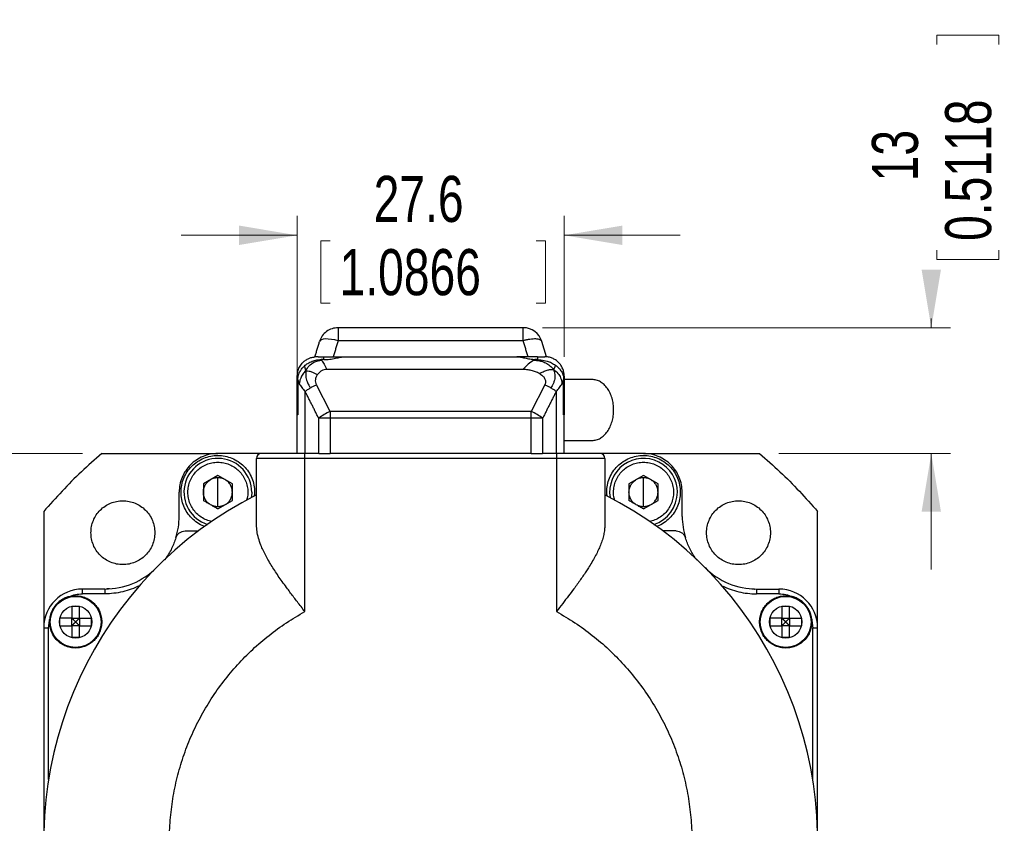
# Model space of a CAD drawing. Header units: millimetres. Extents: x 11 to 421, y 5 to 275.
# Tile 10 of 17: x 64 to 115, y 146 to 187. Entities that reach past the tile are written whole.
import ezdxf

# ---------------------------------------------------------------- set-up
doc = ezdxf.new("R2010")
doc.units = ezdxf.units.MM
doc.styles.add('SLDTEXTSTYLE0', font='TXT', dxfattribs={"width": 0.75})
doc.dimstyles.new('SLDDIMSTYLE2', dxfattribs={"dimtxt": 2.38125, "dimasz": 3, "dimexe": 0, "dimexo": 0.0625, "dimgap": 0.595313, "dimtad": 0, "dimlfac": 2, "dimrnd": 1e-09, "dimzin": 12, "dimdsep": 46, "dimtxsty": 'SLDTEXTSTYLE0', "dimsah": 1, "dimcen": 0.09, "dimadec": 0, "dimazin": 0, "dimtfac": 1, "dimtofl": 0, "dimtmove": 0, "dimatfit": 3, "dimfxl": 1, "dimtolj": 1, "dimtzin": 12, "dimarcsym": 0})
doc.dimstyles.new('SLDDIMSTYLE4', dxfattribs={"dimtxt": 2.38125, "dimasz": 3, "dimexe": 0, "dimexo": 0.0625, "dimgap": 0.595313, "dimtad": 0, "dimlfac": 2, "dimrnd": 1e-09, "dimzin": 12, "dimdsep": 46, "dimtxsty": 'SLDTEXTSTYLE0', "dimsah": 1, "dimcen": 0.09, "dimadec": 0, "dimazin": 0, "dimtfac": 1, "dimtofl": 0, "dimtmove": 0, "dimatfit": 3, "dimfxl": 1, "dimtolj": 1, "dimtzin": 12, "dimarcsym": 0})
doc.dimstyles.new('SLDDIMSTYLE5', dxfattribs={"dimtxt": 2.38125, "dimasz": 3, "dimexe": 0, "dimexo": 0.0625, "dimgap": 0.595313, "dimtad": 0, "dimdec": 1, "dimlfac": 2, "dimrnd": 1e-09, "dimzin": 12, "dimdsep": 46, "dimtxsty": 'SLDTEXTSTYLE0', "dimsah": 1, "dimcen": 0.09, "dimadec": 0, "dimazin": 0, "dimtfac": 1, "dimtofl": 0, "dimtmove": 0, "dimatfit": 3, "dimfxl": 1, "dimtolj": 1, "dimtzin": 12, "dimarcsym": 0})

# ---------------------------------------------------------------- blocks, each defined once
blk = doc.blocks.new('*D10')
at = {"color": 7, "linetype": 'Continuous', "lineweight": 0}
for p, q in [((67.283, 164.859), (54.282, 164.859)), ((55.282, 164.859), (55.282, 153.776)), ((55.566, 150.74), (58.782, 150.74)), ((55.566, 150.74), (55.566, 150.258)), ((58.782, 150.74), (58.782, 150.258)), ((55.566, 139.137), (55.566, 139.619)), ((58.782, 139.137), (58.782, 139.619)), ((55.566, 139.137), (58.782, 139.137)), ((55.282, 124.859), (55.282, 136.101)), ((67.283, 124.859), (54.282, 124.859))]:
    blk.add_line(p, q, dxfattribs=at)
for points in [[(55.282, 164.859), (54.782, 161.859), (55.782, 161.859)], [(55.282, 124.859), (55.782, 127.859), (54.782, 127.859)]]:
    blk.add_solid(points, dxfattribs=at)
at = {"color": 7, "linetype": 'Continuous', "lineweight": 0, "char_height": 2.3813, "attachment_point": 1, "rotation": 90, "style": 'SLDTEXTSTYLE0'}
for s, insert in [('3.1496', (55.996, 140.102)), ('80', (52.213, 143.18))]:
    blk.add_mtext(s, dxfattribs=dict(at, insert=insert))
blk = doc.blocks.new('*D11')
at = {"color": 7, "linetype": 'Continuous', "lineweight": 0}
for p, q in [((78.385, 167.859), (78.385, 177.133)), ((92.185, 169.859), (92.185, 177.133)), ((78.385, 176.133), (72.385, 176.133)), ((92.185, 176.133), (98.185, 176.133)), ((79.614, 175.849), (79.614, 172.633)), ((79.614, 175.849), (80.096, 175.849)), ((91.217, 175.849), (90.734, 175.849)), ((91.217, 175.849), (91.217, 172.633)), ((79.614, 172.633), (80.096, 172.633)), ((91.217, 172.633), (90.734, 172.633))]:
    blk.add_line(p, q, dxfattribs=at)
for points in [[(78.385, 176.133), (75.385, 176.633), (75.385, 175.633)], [(92.185, 176.133), (95.185, 175.633), (95.185, 176.633)]]:
    blk.add_solid(points, dxfattribs=at)
at = {"color": 7, "linetype": 'Continuous', "lineweight": 0, "char_height": 2.3813, "attachment_point": 1, "style": 'SLDTEXTSTYLE0'}
for s, insert in [('27.6', (82.339, 179.203)), ('1.0866', (80.578, 175.419))]:
    blk.add_mtext(s, dxfattribs=dict(at, insert=insert))
blk = doc.blocks.new('*D12')
at = {"color": 7, "linetype": 'Continuous', "lineweight": 0}
for p, q in [((111.443, 186.479), (114.658, 186.479)), ((111.443, 186.479), (111.443, 185.997)), ((114.658, 186.479), (114.658, 185.997)), ((111.443, 174.876), (111.443, 175.359)), ((114.658, 174.876), (114.658, 175.359)), ((111.443, 174.876), (114.658, 174.876)), ((111.159, 171.359), (111.159, 171.841)), ((91.07, 171.359), (112.159, 171.359)), ((103.287, 164.859), (112.159, 164.859)), ((111.159, 164.859), (111.159, 158.859))]:
    blk.add_line(p, q, dxfattribs=at)
for points in [[(111.159, 171.359), (111.659, 174.359), (110.659, 174.359)], [(111.159, 164.859), (110.659, 161.859), (111.659, 161.859)]]:
    blk.add_solid(points, dxfattribs=at)
at = {"color": 7, "linetype": 'Continuous', "lineweight": 0, "char_height": 2.3813, "attachment_point": 1, "rotation": 90, "style": 'SLDTEXTSTYLE0'}
for s, insert in [('0.5118', (111.873, 175.841)), ('13', (108.089, 178.919))]:
    blk.add_mtext(s, dxfattribs=dict(at, insert=insert))

msp = doc.modelspace()

# ---------------------------------------------------------------- linework, layer by layer
at = {"color": 7, "linetype": 'Continuous', "lineweight": 30}
for p, q in [((80.49996, 171.35881), (80.49996, 170.68448)), ((90.06979, 171.35881), (80.49996, 171.35881)), ((90.06979, 170.68448), (90.06979, 171.35881)), ((90.06979, 170.68448), (80.49996, 170.68448)), ((91.2708, 169.85035), (91.02615, 170.65103)), ((79.47409, 169.85881), (79.75988, 169.85881)), ((79.75988, 169.71087), (79.62514, 169.71087)), ((79.75988, 169.71087), (79.75988, 169.85881)), ((80.83945, 169.85881), (89.73031, 169.85881)), ((90.80988, 169.85881), (91.18488, 169.85881)), ((90.80988, 169.85881), (90.80988, 169.70806)), ((90.03968, 169.20306), (79.91669, 169.20306)), ((78.38887, 166.85881), (78.38887, 168.85881)), ((78.4127, 168.66085), (78.4127, 166.85881)), ((92.15706, 166.85881), (92.15706, 168.66085)), ((92.18488, 168.85881), (92.18488, 166.85881)), ((78.79671, 164.85881), (78.79671, 168.07005)), ((80.08506, 167.02551), (79.38488, 168.4143)), ((91.18488, 168.4143), (90.4847, 167.02551)), ((91.77305, 168.07005), (91.77305, 164.85881)), ((80.08506, 167.02551), (80.08506, 166.68125)), ((90.4847, 167.02551), (80.08506, 167.02551)), ((78.38488, 164.85881), (78.38488, 166.85881)), ((79.49689, 164.85881), (79.49689, 166.68125)), ((80.08506, 166.68125), (80.08506, 164.85881)), ((90.4847, 166.68125), (80.08506, 166.68125)), ((90.4847, 164.85881), (90.4847, 166.68125)), ((91.07287, 166.68125), (90.4847, 166.68125)), ((91.07287, 166.68125), (91.07287, 164.85881)), ((92.18488, 164.85881), (92.18488, 166.85881)), ((68.28304, 164.85881), (74.28488, 164.85881)), ((76.52003, 164.85881), (74.28488, 164.85881)), ((76.28488, 161.16322), (76.28488, 164.60881)), ((78.78488, 164.60881), (76.28488, 164.60881)), ((78.78488, 164.60881), (78.78488, 164.85881)), ((79.48488, 164.85881), (78.78488, 164.85881)), ((78.78488, 156.69097), (78.78488, 164.60881)), ((91.78488, 164.60881), (78.78488, 164.60881)), ((90.4847, 164.85881), (80.08506, 164.85881)), ((91.78488, 164.85881), (91.08488, 164.85881)), ((91.78488, 164.85881), (91.78488, 164.60881)), ((91.78488, 164.60881), (91.78488, 156.69097)), ((94.28488, 164.60881), (91.78488, 164.60881)), ((96.28488, 164.85881), (94.04973, 164.85881)), ((94.28488, 164.60881), (94.28488, 161.16322)), ((96.28488, 164.85881), (102.28672, 164.85881)), ((74.28488, 163.72483), (73.53488, 163.29182)), ((75.03488, 163.29182), (74.28488, 163.72483)), ((74.28488, 162.85881), (74.28488, 163.60881)), ((96.28488, 163.72483), (95.53488, 163.29182)), ((97.03488, 163.29182), (96.28488, 163.72483)), ((96.28488, 162.85881), (96.28488, 163.60881)), ((72.28488, 161.60881), (72.28488, 162.85881)), ((73.53488, 163.29182), (73.53488, 162.4258)), ((74.28488, 162.10881), (74.28488, 162.85881)), ((75.03488, 162.4258), (75.03488, 163.29182)), ((95.53488, 163.29182), (95.53488, 162.4258)), ((96.28488, 162.10881), (96.28488, 162.85881)), ((97.03488, 162.4258), (97.03488, 163.29182)), ((98.28488, 161.60881), (98.28488, 162.85881)), ((74.28488, 161.99278), (75.03488, 162.4258)), ((96.28488, 161.99278), (97.03488, 162.4258)), ((65.28488, 161.86065), (65.28488, 155.85881)), ((105.28488, 155.85881), (105.28488, 161.86065)), ((72.5969, 160.85881), (73.28488, 160.85881)), ((97.97286, 160.85881), (97.28488, 160.85881)), ((67.28488, 157.60881), (67.28488, 157.85881)), ((68.44742, 157.85881), (67.28488, 157.85881)), ((68.44742, 157.85881), (68.44742, 157.60881)), ((102.12234, 157.85881), (102.12234, 157.60881)), ((102.12234, 157.85881), (103.28488, 157.85881)), ((103.28488, 157.85881), (103.28488, 157.60881)), ((68.44742, 157.60881), (67.28488, 157.60881)), ((103.28488, 157.60881), (102.12234, 157.60881)), ((66.73988, 156.35381), (67.12988, 156.35381)), ((66.73988, 155.96381), (66.73988, 156.35381)), ((67.12988, 156.35381), (67.12988, 155.96381)), ((103.43988, 156.35381), (103.82988, 156.35381)), ((103.43988, 155.96381), (103.43988, 156.35381)), ((103.82988, 156.35381), (103.82988, 155.96381)), ((65.28488, 155.85881), (65.53488, 155.85881)), ((65.28488, 155.85881), (65.28488, 144.85881)), ((65.53488, 148.01119), (65.53488, 155.85881)), ((67.12988, 155.96381), (66.73988, 155.96381)), ((103.82988, 155.96381), (103.43988, 155.96381)), ((105.03488, 148.01119), (105.03488, 155.85881)), ((105.03488, 155.85881), (105.28488, 155.85881)), ((105.28488, 144.85881), (105.28488, 155.85881))]:
    msp.add_line(p, q, dxfattribs=at)
at = {"color": 7, "linetype": 'Continuous', "lineweight": 30, "flags": 128}
for points in [[(80.49996, 170.68448), (80.32378, 170.72708), (80.15357, 170.75719), (79.99511, 170.77378), (79.85377, 170.7763), (79.73435, 170.76466), (79.64091, 170.73926), (79.5766, 170.70094), (79.54361, 170.65103)], [(76.03488, 162.85881), (76.01991, 162.63039), (76.01244, 162.57947)]]:
    msp.add_lwpolyline(points, dxfattribs=at)
at = {"color": 7, "linetype": 'Continuous', "lineweight": 30}
for centre, radius in [((66.93488, 156.15881), 1.31499), ((103.63488, 156.15881), 1.31499), ((66.93488, 156.15881), 0.83682), ((103.63488, 156.15881), 0.83682)]:
    msp.add_circle(centre, radius, dxfattribs=at)
for centre, radius, start, end in [((90.06979, 170.35881), 1, 16.990823, 90), ((81.26824, 164.32943), 2.94428, 113.694263, 126.986288), ((89.30152, 164.32943), 2.94428, 53.013712, 66.305737), ((74.28488, 162.85881), 1.75, 0, 252.04404), ((76.53488, 164.60881), 0.25, 90, 180), ((94.03488, 164.60881), 0.25, 0, 90), ((96.28488, 162.85881), 1.75, 0, 189.184908), ((96.28488, 162.85881), 1.75, 287.95596, 0), ((85.28488, 144.85881), 20, 116.743684, 63.256316), ((68.44742, 161.60881), 3.75, 270, 315.149192), ((102.12234, 161.60881), 3.75, 224.850808, 270), ((67.28488, 155.85881), 2, 90, 180), ((103.28488, 155.85881), 2, 0, 90)]:
    msp.add_arc(centre, radius, start, end, dxfattribs=at)
for points, degree in [([(80.49996, 171.35881), (80.39369, 171.34899), (80.18113, 171.32935), (79.8961, 171.17475), (79.66495, 170.94734), (79.58406, 170.7498), (79.54361, 170.65103)], 3), ([(79.29915, 169.85097), (79.54361, 170.65103)], 1), ([(80.49996, 170.68448), (80.24768, 169.85881)], 1), ([(91.02615, 170.65103), (91.01739, 170.66846), (90.99987, 170.70333), (90.93335, 170.7413), (90.83986, 170.76701), (90.71963, 170.77866), (90.57753, 170.77618), (90.41816, 170.75932), (90.24698, 170.72967), (90.12886, 170.69954), (90.06979, 170.68448)], 3), ([(90.32208, 169.85881), (90.06979, 170.68448)], 1), ([(79.47409, 169.85881), (79.29567, 169.85082)], 1), ([(79.65078, 169.67864), (79.62514, 169.71087)], 1), ([(79.65078, 169.67864), (79.6951, 169.61344), (79.78374, 169.48305), (79.87237, 169.29639), (79.91669, 169.20306)], 3), ([(90.61228, 169.67864), (90.51684, 169.61344), (90.32598, 169.48305), (90.13511, 169.29639), (90.03968, 169.20306)], 3), ([(90.61228, 169.67864), (90.67481, 169.71492)], 1), ([(90.80988, 169.70806), (90.67481, 169.71492)], 1), ([(92.18488, 168.85881), (92.18116, 168.92426), (92.17371, 169.05516), (92.11425, 169.24396), (92.02183, 169.41797), (91.89651, 169.57044), (91.74404, 169.69576), (91.57003, 169.78818), (91.38123, 169.84764), (91.25033, 169.85509), (91.18488, 169.85881)], 3), ([(78.75551, 169.37909), (78.82958, 169.13479)], 1), ([(91.74221, 169.41601), (91.63791, 169.20341)], 1), ([(78.4127, 168.66085), (78.49376, 168.46443)], 1), ([(78.49376, 168.46443), (78.53376, 168.3987), (78.61374, 168.26724), (78.73572, 168.13578), (78.79671, 168.07005)], 3), ([(91.77305, 168.07005), (91.83404, 168.13578), (91.95602, 168.26724), (92.036, 168.3987), (92.07599, 168.46443)], 3), ([(92.07599, 168.46443), (92.15706, 168.66085)], 1), ([(93.62874, 168.68381), (92.18488, 168.68381)], 1), ([(94.74243, 167.10881), (94.73829, 167.21189), (94.73, 167.41806), (94.66377, 167.71542), (94.56085, 167.98949), (94.42128, 168.22963), (94.25147, 168.42701), (94.05768, 168.57257), (93.84741, 168.66622), (93.70163, 168.67795), (93.62874, 168.68381)], 3), ([(78.79671, 168.07005), (78.83889, 168.10137), (78.92326, 168.164), (79.02197, 168.22372), (79.07132, 168.25357)], 3), ([(79.49689, 166.68125), (78.79671, 168.07005)], 1), ([(79.07132, 168.25357), (79.12233, 168.28246), (79.22436, 168.34023), (79.33137, 168.38961), (79.38488, 168.4143)], 3), ([(91.77305, 168.07005), (91.07287, 166.68125)], 1), ([(91.18488, 168.4143), (91.23839, 168.38961), (91.3454, 168.34023), (91.44742, 168.28246), (91.49844, 168.25357)], 3), ([(91.49844, 168.25357), (91.54779, 168.22372), (91.6465, 168.164), (91.73087, 168.10137), (91.77305, 168.07005)], 3), ([(90.4847, 166.68125), (90.4847, 166.73998), (90.4847, 166.85742), (90.4847, 166.96948), (90.4847, 167.02551)], 3), ([(93.62874, 165.53381), (93.70163, 165.53967), (93.84741, 165.55139), (94.05768, 165.64505), (94.25147, 165.79061), (94.42128, 165.98799), (94.56085, 166.22813), (94.66377, 166.5022), (94.73, 166.79956), (94.73829, 167.00573), (94.74243, 167.10881)], 3), ([(78.4127, 166.85881), (78.38488, 166.85881)], 1), ([(78.4127, 166.89101), (78.40966, 166.85631)], 1), ([(80.08506, 166.68125), (79.97946, 166.68125), (79.76824, 166.68125), (79.58734, 166.68125), (79.49689, 166.68125)], 3), ([(92.1601, 166.85631), (92.15706, 166.89101)], 1), ([(92.15706, 166.85881), (92.18488, 166.85881)], 1), ([(92.18488, 165.53381), (93.62874, 165.53381)], 1), ([(68.28304, 164.85881), (67.92868, 164.54756), (67.21995, 163.92506), (66.21863, 162.92374), (65.59613, 162.21501), (65.28488, 161.86065)], 3), ([(74.28488, 164.85881), (74.15398, 164.85136), (73.89218, 164.83648), (73.51458, 164.71755), (73.16656, 164.53272), (72.86162, 164.28207), (72.61097, 163.97713), (72.42613, 163.6291), (72.30721, 163.25151), (72.29232, 162.98971), (72.28488, 162.85881)], 3), ([(72.38488, 162.85881), (72.39195, 162.98316), (72.40609, 163.23187), (72.51907, 163.59059), (72.69467, 163.9212), (72.93278, 164.21097), (73.22247, 164.44878), (73.5531, 164.62549), (73.91182, 164.73431), (74.28488, 164.77106), (74.65794, 164.73431), (75.01666, 164.62549), (75.34728, 164.44878), (75.63698, 164.21097), (75.87509, 163.9212), (76.05069, 163.59059), (76.16367, 163.23187), (76.17781, 162.98316), (76.18488, 162.85881)], 3), ([(78.78488, 164.85881), (78.63762, 164.85881), (78.3431, 164.85881), (77.9183, 164.85881), (77.52677, 164.85881), (77.18371, 164.85881), (76.90173, 164.85881), (76.69379, 164.85881), (76.56, 164.85881), (76.54325, 164.85881), (76.53488, 164.85881)], 3), ([(79.49689, 164.85881), (79.58734, 164.85881), (79.76824, 164.85881), (79.97946, 164.85881), (80.08506, 164.85881)], 3), ([(90.4847, 164.85881), (90.5903, 164.85881), (90.80152, 164.85881), (90.98242, 164.85881), (91.07287, 164.85881)], 3), ([(94.03488, 164.85881), (94.02651, 164.85881), (94.00976, 164.85881), (93.87597, 164.85881), (93.66802, 164.85881), (93.38605, 164.85881), (93.04299, 164.85881), (92.65146, 164.85881), (92.22666, 164.85881), (91.93214, 164.85881), (91.78488, 164.85881)], 3), ([(94.38488, 162.85881), (94.39195, 162.98316), (94.40609, 163.23187), (94.51907, 163.59059), (94.69467, 163.9212), (94.93278, 164.21097), (95.22247, 164.44878), (95.5531, 164.62549), (95.91182, 164.73431), (96.28488, 164.77106), (96.65794, 164.73431), (97.01666, 164.62549), (97.34728, 164.44878), (97.63698, 164.21097), (97.87509, 163.9212), (98.05069, 163.59059), (98.16367, 163.23187), (98.17781, 162.98316), (98.18488, 162.85881)], 3), ([(98.28488, 162.85881), (98.27744, 162.98971), (98.26255, 163.25151), (98.14362, 163.6291), (97.95879, 163.97713), (97.70814, 164.28207), (97.4032, 164.53272), (97.05518, 164.71755), (96.67758, 164.83648), (96.41578, 164.85136), (96.28488, 164.85881)], 3), ([(102.28672, 164.85881), (102.64108, 164.54756), (103.34981, 163.92506), (104.35113, 162.92374), (104.97363, 162.21501), (105.28488, 161.86065)], 3), ([(76.18488, 162.85881), (76.16496, 162.65652)], 1), ([(94.40517, 162.65284), (94.38488, 162.85881)], 1), ([(67.72498, 160.76871), (67.73112, 160.8767), (67.7434, 161.09268), (67.84151, 161.40421), (67.994, 161.69131), (68.20078, 161.94296), (68.45236, 162.14948), (68.73948, 162.30294), (69.051, 162.39744), (69.37498, 162.42935), (69.69895, 162.39744), (70.01047, 162.30294), (70.29759, 162.14948), (70.54917, 161.94296), (70.75595, 161.69131), (70.90844, 161.40421), (71.00655, 161.09268), (71.01884, 160.8767), (71.02498, 160.76871)], 3), ([(74.28488, 161.99278), (73.53488, 162.4258)], 1), ([(96.28488, 161.99278), (95.53488, 162.4258)], 1), ([(101.19478, 159.11871), (101.08679, 159.12485), (100.87081, 159.13713), (100.55928, 159.23525), (100.27218, 159.38774), (100.02053, 159.59452), (99.81401, 159.8461), (99.66055, 160.13322), (99.56605, 160.44474), (99.53415, 160.76871), (99.56605, 161.09269), (99.66055, 161.4042), (99.81401, 161.69133), (100.02053, 161.9429), (100.27218, 162.14968), (100.55928, 162.30217), (100.87081, 162.40029), (101.08679, 162.41257), (101.19478, 162.41871)], 3), ([(101.19478, 162.41871), (101.30277, 162.41257), (101.51876, 162.40029), (101.83028, 162.30217), (102.11738, 162.14968), (102.36903, 161.9429), (102.57555, 161.69133), (102.72901, 161.4042), (102.82351, 161.09269), (102.85542, 160.76871), (102.82351, 160.44474), (102.72901, 160.13322), (102.57555, 159.8461), (102.36903, 159.59452), (102.11738, 159.38774), (101.83028, 159.23525), (101.51876, 159.13713), (101.30277, 159.12485), (101.19478, 159.11871)], 3), ([(72.11901, 160.50587), (72.16728, 160.68659), (72.2638, 161.04804), (72.27785, 161.42188), (72.28488, 161.60881)], 3), ([(98.28488, 161.60881), (98.29191, 161.42188), (98.30596, 161.04804), (98.40248, 160.68659), (98.45074, 160.50587)], 3), ([(72.11901, 160.50587), (72.1393, 160.55514), (72.17986, 160.65368), (72.29538, 160.76706), (72.43773, 160.84413), (72.54384, 160.85391), (72.5969, 160.85881)], 3), ([(97.97286, 160.85881), (98.02592, 160.85391), (98.13203, 160.84413), (98.27437, 160.76706), (98.3899, 160.65368), (98.43046, 160.55514), (98.45074, 160.50587)], 3), ([(71.02498, 160.76871), (71.01884, 160.66072), (71.00655, 160.44474), (70.90844, 160.13321), (70.75595, 159.84611), (70.54917, 159.59446), (70.29759, 159.38794), (70.01047, 159.23448), (69.69895, 159.13998), (69.37498, 159.10807), (69.051, 159.13998), (68.73948, 159.23448), (68.45236, 159.38794), (68.20078, 159.59446), (67.994, 159.84611), (67.84151, 160.13321), (67.7434, 160.44474), (67.73112, 160.66072), (67.72498, 160.76871)], 3), ([(72.11901, 160.50587), (72.05238, 160.3168), (71.91912, 159.93866), (71.70005, 159.60286), (71.59052, 159.43497)], 3), ([(98.97924, 159.43497), (98.86971, 159.60286), (98.65064, 159.93866), (98.51738, 160.3168), (98.45074, 160.50587)], 3), ([(71.59052, 159.43497), (71.52581, 159.35461)], 1), ([(98.97924, 159.43497), (99.02638, 159.37643)], 1), ([(70.23449, 158.03021), (70.09406, 157.9658), (69.81321, 157.83699), (69.36723, 157.70808), (68.91064, 157.62416), (68.60183, 157.61393), (68.44742, 157.60881)], 3), ([(68.68837, 157.86796), (68.53488, 157.85881)], 1), ([(100.33527, 158.03021), (100.4757, 157.9658), (100.75655, 157.83699), (101.20253, 157.70808), (101.65912, 157.62416), (101.96793, 157.61393), (102.12234, 157.60881)], 3), ([(101.88139, 157.86796), (102.03488, 157.85881)], 1), ([(66.58452, 157.46255), (66.52013, 157.44222), (66.39135, 157.40156), (66.21249, 157.30485), (66.04925, 157.18453), (65.90607, 157.04065), (65.78577, 156.87714), (65.69184, 156.69743), (65.62363, 156.50588), (65.60313, 156.37239), (65.59289, 156.30565)], 3), ([(66.58452, 157.46255), (66.69747, 157.50501), (66.92337, 157.58994), (67.16437, 157.60252), (67.28488, 157.60881)], 3), ([(66.58452, 157.46255), (66.93488, 157.50881)], 1), ([(66.93488, 157.50881), (67.02324, 157.50378), (67.19995, 157.49374), (67.45483, 157.41346), (67.68973, 157.2887), (67.89563, 157.11951), (68.0646, 156.91367), (68.19016, 156.67876), (68.26747, 156.42388), (68.29358, 156.15881), (68.26747, 155.89374), (68.19016, 155.63886), (68.0646, 155.40394), (67.89563, 155.19811), (67.68973, 155.02892), (67.45483, 154.90416), (67.19995, 154.82388), (67.02324, 154.81383), (66.93488, 154.80881)], 3), ([(103.63488, 154.80881), (103.54652, 154.81383), (103.36981, 154.82388), (103.11493, 154.90416), (102.88002, 155.02892), (102.67413, 155.19811), (102.50516, 155.40394), (102.3796, 155.63886), (102.30228, 155.89374), (102.27618, 156.15881), (102.30228, 156.42388), (102.3796, 156.67876), (102.50516, 156.91367), (102.67413, 157.11951), (102.88002, 157.2887), (103.11493, 157.41346), (103.36981, 157.49374), (103.54652, 157.50378), (103.63488, 157.50881)], 3), ([(103.28488, 157.60881), (103.40538, 157.60252), (103.64639, 157.58994), (103.87229, 157.50501), (103.98524, 157.46255)], 3), ([(103.98524, 157.46255), (103.63488, 157.50881)], 1), ([(104.97687, 156.30565), (104.96662, 156.37239), (104.94613, 156.50588), (104.87792, 156.69743), (104.78399, 156.87714), (104.66369, 157.04065), (104.52051, 157.18453), (104.35727, 157.30485), (104.17841, 157.40156), (104.04963, 157.44222), (103.98524, 157.46255)], 3), ([(66.73988, 156.96881), (67.12988, 156.96881)], 1), ([(66.73988, 156.96881), (66.73988, 156.35381)], 1), ([(67.12988, 156.35381), (67.12988, 156.96881)], 1), ([(103.43988, 156.96881), (103.82988, 156.96881)], 1), ([(103.43988, 156.96881), (103.43988, 156.35381)], 1), ([(103.82988, 156.35381), (103.82988, 156.96881)], 1), ([(65.53488, 155.85881), (65.59289, 156.30565)], 1), ([(66.93488, 154.80881), (66.84039, 154.81456), (66.65142, 154.82605), (66.38041, 154.91773), (66.13374, 155.05967), (65.92235, 155.25103), (65.75512, 155.48198), (65.64086, 155.74263), (65.5792, 156.022), (65.58833, 156.2111), (65.59289, 156.30565)], 3), ([(66.73988, 156.35381), (66.12488, 156.35381)], 1), ([(66.12488, 156.15881), (66.12488, 156.35381)], 1), ([(66.73988, 156.35381), (66.93488, 156.15881)], 1), ([(67.12988, 156.35381), (66.93488, 156.15881)], 1), ([(67.12988, 156.35381), (67.74488, 156.35381)], 1), ([(67.74488, 156.35381), (67.74488, 156.15881)], 1), ([(91.78488, 156.69097), (92.10591, 156.50452), (92.74798, 156.13162), (93.64851, 155.47409), (94.49535, 154.75016), (95.27872, 153.95743), (95.99437, 153.10326), (96.63715, 152.19294), (97.20278, 151.23278), (97.68737, 150.22928), (98.08765, 149.18927), (98.40088, 148.11981), (98.62495, 147.02819), (98.75832, 145.92182), (98.8001, 144.80823), (98.74999, 143.69497), (98.60834, 142.58963), (98.37611, 141.49972), (98.05487, 140.43264), (97.64682, 139.39566), (97.15473, 138.39581), (96.58194, 137.43991), (95.93235, 136.53444), (95.21037, 135.68557), (94.42091, 134.89906), (93.56934, 134.18026), (92.66145, 133.53406), (91.70341, 132.96485), (90.70173, 132.4765), (89.66322, 132.07234), (88.59495, 131.7551), (87.50417, 131.52695), (86.39831, 131.38944), (85.28488, 131.34349), (84.17145, 131.38944), (83.06558, 131.52695), (81.97481, 131.7551), (80.90654, 132.07234), (79.86803, 132.4765), (78.86635, 132.96485), (77.90831, 133.53406), (77.00042, 134.18026), (76.14885, 134.89906), (75.35939, 135.68557), (74.63741, 136.53444), (73.98782, 137.43991), (73.41503, 138.39581), (72.92293, 139.39566), (72.51488, 140.43264), (72.19365, 141.49972), (71.96142, 142.58963), (71.81977, 143.69497), (71.76966, 144.80823), (71.81143, 145.92182), (71.94481, 147.02819), (72.16888, 148.11981), (72.48211, 149.18927), (72.88239, 150.22928), (73.36698, 151.23278), (73.9326, 152.19294), (74.57539, 153.10326), (75.29104, 153.95743), (76.07441, 154.75016), (76.92125, 155.47409), (77.82178, 156.13162), (78.46384, 156.50452), (78.78488, 156.69097)], 3), ([(103.43988, 156.35381), (102.82488, 156.35381)], 1), ([(102.82488, 156.15881), (102.82488, 156.35381)], 1), ([(103.43988, 156.35381), (103.63488, 156.15881)], 1), ([(103.82988, 156.35381), (103.63488, 156.15881)], 1), ([(104.97687, 156.30565), (104.98143, 156.2111), (104.99056, 156.022), (104.9289, 155.74263), (104.81464, 155.48198), (104.64741, 155.25103), (104.43602, 155.05967), (104.18935, 154.91773), (103.91834, 154.82605), (103.72937, 154.81456), (103.63488, 154.80881)], 3), ([(103.82988, 156.35381), (104.44488, 156.35381)], 1), ([(104.44488, 156.35381), (104.44488, 156.15881)], 1), ([(104.97687, 156.30565), (105.03488, 155.85881)], 1), ([(66.12488, 155.96381), (66.12488, 156.15881)], 1), ([(66.12488, 155.96381), (66.73988, 155.96381)], 1), ([(66.93488, 156.15881), (66.73988, 155.96381)], 1), ([(66.73988, 155.96381), (66.73988, 155.34881)], 1), ([(66.93488, 156.15881), (67.12988, 155.96381)], 1), ([(67.12988, 155.34881), (67.12988, 155.96381)], 1), ([(67.12988, 155.96381), (67.74488, 155.96381)], 1), ([(67.74488, 156.15881), (67.74488, 155.96381)], 1), ([(102.82488, 155.96381), (102.82488, 156.15881)], 1), ([(102.82488, 155.96381), (103.43988, 155.96381)], 1), ([(103.63488, 156.15881), (103.43988, 155.96381)], 1), ([(103.43988, 155.96381), (103.43988, 155.34881)], 1), ([(103.63488, 156.15881), (103.82988, 155.96381)], 1), ([(103.82988, 155.34881), (103.82988, 155.96381)], 1), ([(103.82988, 155.96381), (104.44488, 155.96381)], 1), ([(104.44488, 156.15881), (104.44488, 155.96381)], 1), ([(67.12988, 155.34881), (66.73988, 155.34881)], 1), ([(103.82988, 155.34881), (103.43988, 155.34881)], 1)]:
    msp.add_open_spline(points, degree=degree, dxfattribs=at)
for points, knots in [([(78.38887, 168.85881), (78.39185, 168.91728), (78.3979, 169.03583), (78.44154, 169.18945), (78.49899, 169.31972), (78.56476, 169.42906), (78.63713, 169.5199), (78.71073, 169.5938), (78.78135, 169.65306), (78.86286, 169.70917), (78.96786, 169.76623), (79.1115, 169.82356), (79.22904, 169.84096), (79.29567, 169.85082)], [0, 0, 0, 0, 0.11887032, 0.24103256, 0.3222733, 0.40829311, 0.49996771, 0.55793687, 0.62036082, 0.68735801, 0.7589803, 0.86339074, 1, 1, 1, 1]), ([(78.75551, 169.37909), (78.81305, 169.42736), (78.93489, 169.52955), (79.16061, 169.62848), (79.39396, 169.69732), (79.55253, 169.70662), (79.62514, 169.71087)], [0, 0, 0, 0, 0.23608141, 0.49985966, 0.77097951, 1, 1, 1, 1]), ([(78.82958, 169.13479), (78.88211, 169.22455), (78.98542, 169.40106), (79.22086, 169.56877), (79.44864, 169.65467), (79.58765, 169.67116), (79.65078, 169.67864)], [0, 0, 0, 0, 0.30534482, 0.60053158, 0.81859287, 1, 1, 1, 1]), ([(79.75988, 169.71087), (79.8632, 169.7153), (80.072, 169.72424), (80.36374, 169.78067), (80.62945, 169.84122), (80.76948, 169.85295), (80.83945, 169.85881)], [0, 0, 0, 0, 0.24743416, 0.50006205, 0.75018898, 1, 1, 1, 1]), ([(79.75988, 169.85881), (79.88853, 169.85881), (80.14583, 169.85881), (80.49469, 169.85881), (80.72859, 169.85881), (80.81122, 169.85881), (80.82459, 169.85881)], [0, 0, 0, 0, 0.31317712, 0.62635423, 0.93953135, 1, 1, 1, 1]), ([(89.73031, 169.85881), (89.79222, 169.85415), (89.91606, 169.84482), (90.14813, 169.79368), (90.40115, 169.74102), (90.58468, 169.72352), (90.67481, 169.71492)], [0, 0, 0, 0, 0.24988504, 0.49988576, 0.75438536, 1, 1, 1, 1]), ([(90.80988, 169.85881), (90.68123, 169.85881), (90.42393, 169.85881), (90.07507, 169.85881), (89.84117, 169.85881), (89.75854, 169.85881), (89.74517, 169.85881)], [0, 0, 0, 0, 0.31317712, 0.62635423, 0.93953135, 1, 1, 1, 1]), ([(90.61228, 169.67864), (90.67429, 169.67618), (90.80968, 169.67081), (91.018, 169.6282), (91.24274, 169.54343), (91.46022, 169.40322), (91.57854, 169.27016), (91.63791, 169.20341)], [0, 0, 0, 0, 0.15642809, 0.34156148, 0.53621365, 0.76731336, 1, 1, 1, 1]), ([(90.80988, 169.70806), (90.86897, 169.70451), (90.98298, 169.69765), (91.14674, 169.67291), (91.33051, 169.62949), (91.5346, 169.5524), (91.673, 169.46148), (91.74221, 169.41601)], [0, 0, 0, 0, 0.17903072, 0.34541808, 0.50022125, 0.75007316, 1, 1, 1, 1]), ([(78.4127, 168.66085), (78.41776, 168.73329), (78.42513, 168.83855), (78.46959, 168.96932), (78.52383, 169.0881), (78.61443, 169.23051), (78.70747, 169.32849), (78.75551, 169.37909)], [0, 0, 0, 0, 0.26497451, 0.38504856, 0.5046821, 0.7442417, 1, 1, 1, 1]), ([(78.82958, 169.13479), (78.7741, 169.07841), (78.66519, 168.96774), (78.56963, 168.77832), (78.51345, 168.60975), (78.49993, 168.50995), (78.49376, 168.46443)], [0, 0, 0, 0, 0.308044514, 0.604690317, 0.819701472, 1, 1, 1, 1]), ([(78.82958, 169.13479), (78.82443, 169.0399), (78.81433, 168.85386), (78.88116, 168.60086), (78.97002, 168.40017), (79.04043, 168.29828), (79.07132, 168.25357)], [0, 0, 0, 0, 0.31620839, 0.61989408, 0.83322571, 1, 1, 1, 1]), ([(78.82958, 169.13479), (78.88463, 169.1318), (78.99746, 169.12567), (79.16278, 169.07032), (79.30922, 168.99902), (79.3978, 168.95499), (79.4394, 168.93431)], [0, 0, 0, 0, 0.28007941, 0.57402543, 0.79993805, 1, 1, 1, 1]), ([(79.91669, 169.20306), (79.86928, 169.19933), (79.77285, 169.19173), (79.64138, 169.13138), (79.52511, 169.04652), (79.46827, 168.97211), (79.4394, 168.93431)], [0, 0, 0, 0, 0.24448277, 0.49735954, 0.74467702, 1, 1, 1, 1]), ([(90.90096, 168.99072), (90.83741, 169.02241), (90.70447, 169.0887), (90.48656, 169.15081), (90.26268, 169.19468), (90.11288, 169.20031), (90.03968, 169.20306)], [0, 0, 0, 0, 0.23946569, 0.50088171, 0.75609958, 1, 1, 1, 1]), ([(90.90096, 168.99072), (90.96458, 169.02223), (91.09859, 169.0886), (91.28979, 169.16325), (91.47417, 169.20487), (91.58417, 169.20389), (91.63791, 169.20341)], [0, 0, 0, 0, 0.26501692, 0.55821052, 0.78414866, 1, 1, 1, 1]), ([(90.90096, 168.99072), (90.9589, 168.95458), (91.06583, 168.88786), (91.16545, 168.76861), (91.2098, 168.66541), (91.22292, 168.58234), (91.21577, 168.49686), (91.1954, 168.44242), (91.18488, 168.4143)], [0, 0, 0, 0, 0.27908182, 0.51512522, 0.6361657, 0.7532076, 0.87251013, 1, 1, 1, 1]), ([(91.63791, 169.20341), (91.66564, 169.11544), (91.72187, 168.93708), (91.70144, 168.68672), (91.63454, 168.49517), (91.57022, 168.36512), (91.52064, 168.28807), (91.49844, 168.25357)], [0, 0, 0, 0, 0.28606542, 0.58004744, 0.73578841, 0.88169911, 1, 1, 1, 1]), ([(91.63791, 169.20341), (91.71619, 169.13915), (91.86258, 169.019), (91.99529, 168.80473), (92.0559, 168.61724), (92.0697, 168.5123), (92.07599, 168.46443)], [0, 0, 0, 0, 0.33999147, 0.63579823, 0.833835, 1, 1, 1, 1]), ([(91.74221, 169.41601), (91.8026, 169.36837), (91.9204, 169.27544), (92.05409, 169.09303), (92.14417, 168.88588), (92.15276, 168.73586), (92.15706, 168.66085)], [0, 0, 0, 0, 0.256469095, 0.500316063, 0.750128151, 1, 1, 1, 1]), ([(79.38488, 168.4143), (79.36816, 168.45616), (79.33419, 168.54125), (79.33611, 168.67869), (79.36811, 168.8136), (79.4154, 168.89368), (79.4394, 168.93431)], [0, 0, 0, 0, 0.24470772, 0.49737508, 0.74493943, 1, 1, 1, 1]), ([(73.97797, 161.33996), (73.88114, 161.36504), (73.68594, 161.4156), (73.41834, 161.56245), (73.18176, 161.75553), (72.9878, 161.99218), (72.84363, 162.26181), (72.75486, 162.55447), (72.72489, 162.85881), (72.75486, 163.16315), (72.84363, 163.45579), (72.98779, 163.72551), (73.1818, 163.96184), (73.41819, 164.15609), (73.6879, 164.29934), (73.98054, 164.3915), (74.18343, 164.40304), (74.28488, 164.40881)], [0, 0, 0, 0, 0.06569801, 0.13243387, 0.19916972, 0.26590558, 0.33264144, 0.39937729, 0.46611315, 0.53284901, 0.59958486, 0.66632072, 0.73305657, 0.79979243, 0.86652829, 0.93326414, 1, 1, 1, 1]), ([(74.28488, 164.40881), (74.38633, 164.40304), (74.58922, 164.3915), (74.88186, 164.29934), (75.15157, 164.15609), (75.38795, 163.96184), (75.58201, 163.72549), (75.72595, 163.45584), (75.81553, 163.16296), (75.8425, 162.8595), (75.82773, 162.61732), (75.78463, 162.48606), (75.77317, 162.45117)], [0, 0, 0, 0, 0.10681523, 0.21363045, 0.32044568, 0.4272609, 0.53407613, 0.64089135, 0.74770658, 0.8545218, 0.96133703, 1, 1, 1, 1]), ([(94.80201, 162.4333), (94.7885, 162.47408), (94.74308, 162.61118), (94.72702, 162.85944), (94.75429, 163.16298), (94.84379, 163.45583), (94.98775, 163.72549), (95.18181, 163.96184), (95.41819, 164.15609), (95.6879, 164.29934), (95.98054, 164.3915), (96.18343, 164.40304), (96.28488, 164.40881)], [0, 0, 0, 0, 0.04493241, 0.15105104, 0.25716966, 0.36328828, 0.4694069, 0.57552552, 0.68164414, 0.78776276, 0.89388138, 1, 1, 1, 1]), ([(96.28488, 164.40881), (96.38633, 164.40304), (96.58922, 164.3915), (96.88186, 164.29934), (97.15156, 164.15609), (97.38796, 163.96184), (97.58196, 163.72551), (97.72612, 163.45579), (97.8149, 163.16315), (97.84487, 162.85881), (97.8149, 162.55447), (97.72613, 162.26181), (97.58195, 161.99218), (97.388, 161.75553), (97.15141, 161.56247), (96.88455, 161.41595), (96.69016, 161.36556), (96.59412, 161.34067)], [0, 0, 0, 0, 0.0667716, 0.13354319, 0.20031479, 0.26708638, 0.33385798, 0.40062957, 0.46740117, 0.53417276, 0.60094436, 0.66771596, 0.73448755, 0.80125915, 0.86803074, 0.93480234, 1, 1, 1, 1]), ([(73.53488, 162.85881), (73.53962, 162.92438), (73.54911, 163.05548), (73.62758, 163.23422), (73.74444, 163.39453), (73.85276, 163.46904), (73.90988, 163.50833)], [0, 0, 0, 0, 0.25013106, 0.50007268, 0.73640526, 1, 1, 1, 1]), ([(74.28488, 163.60881), (74.21904, 163.60447), (74.08739, 163.5958), (73.96904, 163.53748), (73.90988, 163.50833)], [0, 0, 0, 0, 0.50010105, 1, 1, 1, 1]), ([(74.65988, 163.50833), (74.60072, 163.53748), (74.48237, 163.5958), (74.35072, 163.60447), (74.28488, 163.60881)], [0, 0, 0, 0, 0.499898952, 1, 1, 1, 1]), ([(75.03488, 162.85881), (75.02941, 162.92791), (75.01905, 163.05898), (74.93865, 163.24034), (74.82308, 163.39767), (74.71429, 163.47143), (74.65988, 163.50833)], [0, 0, 0, 0, 0.263594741, 0.49992732, 0.749868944, 1, 1, 1, 1]), ([(95.53488, 162.85881), (95.53962, 162.92438), (95.54911, 163.05548), (95.62758, 163.23422), (95.74444, 163.39453), (95.85276, 163.46904), (95.90988, 163.50833)], [0, 0, 0, 0, 0.25013106, 0.50007268, 0.73640526, 1, 1, 1, 1]), ([(96.28488, 163.60881), (96.21904, 163.60447), (96.08739, 163.5958), (95.96904, 163.53748), (95.90988, 163.50833)], [0, 0, 0, 0, 0.50010105, 1, 1, 1, 1]), ([(96.65988, 163.50833), (96.60072, 163.53748), (96.48237, 163.5958), (96.35072, 163.60447), (96.28488, 163.60881)], [0, 0, 0, 0, 0.49989895, 1, 1, 1, 1]), ([(97.03488, 162.85881), (97.02941, 162.92791), (97.01905, 163.05898), (96.93865, 163.24034), (96.82308, 163.39767), (96.71429, 163.47143), (96.65988, 163.50833)], [0, 0, 0, 0, 0.263594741, 0.49992732, 0.749868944, 1, 1, 1, 1]), ([(73.61716, 161.08543), (73.59728, 161.09119), (73.45805, 161.13153), (73.2238, 161.27284), (72.93242, 161.50557), (72.69476, 161.79671), (72.51905, 162.12695), (72.4061, 162.48577), (72.39195, 162.73446), (72.38488, 162.85881)], [0, 0, 0, 0, 0.02701523, 0.18917936, 0.35134349, 0.51350762, 0.67567174, 0.83783587, 1, 1, 1, 1]), ([(73.90988, 162.20929), (73.85547, 162.24619), (73.74668, 162.31996), (73.62826, 162.48106), (73.54938, 162.66347), (73.53966, 162.79445), (73.53488, 162.85881)], [0, 0, 0, 0, 0.25011174, 0.50006716, 0.75436609, 1, 1, 1, 1]), ([(74.65988, 162.20929), (74.71323, 162.2456), (74.8218, 162.31951), (74.94033, 162.47904), (75.02063, 162.66214), (75.03013, 162.79324), (75.03488, 162.85881)], [0, 0, 0, 0, 0.24563391, 0.49993284, 0.74988826, 1, 1, 1, 1]), ([(95.90988, 162.20929), (95.85547, 162.24619), (95.74668, 162.31996), (95.62826, 162.48106), (95.54938, 162.66347), (95.53966, 162.79445), (95.53488, 162.85881)], [0, 0, 0, 0, 0.25011174, 0.50006716, 0.75436609, 1, 1, 1, 1]), ([(96.65988, 162.20929), (96.71323, 162.2456), (96.8218, 162.31951), (96.94033, 162.47904), (97.02063, 162.66214), (97.03013, 162.79324), (97.03488, 162.85881)], [0, 0, 0, 0, 0.245633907, 0.49993284, 0.74988826, 1, 1, 1, 1]), ([(98.18488, 162.85881), (98.17781, 162.73446), (98.16366, 162.48577), (98.05071, 162.12694), (97.87499, 161.79673), (97.63736, 161.5055), (97.34586, 161.27312), (97.11628, 161.13347), (96.98196, 161.09417), (96.96687, 161.08975)], [0, 0, 0, 0, 0.16322392, 0.32644784, 0.48967177, 0.65289569, 0.81611961, 0.97934353, 1, 1, 1, 1]), ([(74.28488, 162.10881), (74.2191, 162.11314), (74.08745, 162.1218), (73.96909, 162.18012), (73.90988, 162.20929)], [0, 0, 0, 0, 0.499681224, 1, 1, 1, 1]), ([(74.65988, 162.20929), (74.60067, 162.18012), (74.48231, 162.1218), (74.35066, 162.11314), (74.28488, 162.10881)], [0, 0, 0, 0, 0.500318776, 1, 1, 1, 1]), ([(96.28488, 162.10881), (96.2191, 162.11314), (96.08745, 162.1218), (95.96909, 162.18012), (95.90988, 162.20929)], [0, 0, 0, 0, 0.49968122, 1, 1, 1, 1]), ([(96.65988, 162.20929), (96.60067, 162.18012), (96.48231, 162.1218), (96.35066, 162.11314), (96.28488, 162.10881)], [0, 0, 0, 0, 0.50031878, 1, 1, 1, 1]), ([(78.78488, 156.69097), (78.71865, 156.77645), (78.58893, 156.94388), (78.39931, 157.18948), (78.21938, 157.424), (78.04968, 157.64735), (77.86493, 157.89396), (77.66707, 158.16407), (77.45918, 158.45732), (77.26697, 158.73987), (77.0842, 159.02266), (76.91313, 159.30562), (76.75634, 159.58855), (76.62107, 159.86094), (76.49053, 160.16278), (76.37918, 160.48933), (76.2999, 160.83651), (76.28983, 161.05546), (76.28488, 161.16322)], [0, 0, 0, 0, 0.05443292, 0.10661953, 0.15655525, 0.20423702, 0.2496636, 0.31493491, 0.37830557, 0.43979479, 0.4994298, 0.56442982, 0.62777092, 0.68952951, 0.74979617, 0.83607067, 0.9193189, 1, 1, 1, 1]), ([(94.28488, 161.16322), (94.28212, 161.08294), (94.27653, 160.92054), (94.23225, 160.66658), (94.1618, 160.40117), (94.06601, 160.13255), (93.94908, 159.8617), (93.81389, 159.58946), (93.65725, 159.3067), (93.49728, 159.04203), (93.34012, 158.79727), (93.19041, 158.57389), (93.03047, 158.34367), (92.86071, 158.10663), (92.65492, 157.82637), (92.40488, 157.49472), (92.10428, 157.10325), (91.89388, 156.83167), (91.78488, 156.69097)], [0, 0, 0, 0, 0.0602674, 0.12190936, 0.18512974, 0.25011145, 0.31034069, 0.37206311, 0.43536918, 0.50033526, 0.54788837, 0.59662074, 0.64654764, 0.69768092, 0.75002928, 0.82709753, 0.91042589, 1, 1, 1, 1])]:
    msp.add_open_spline(points, degree=3, knots=knots, dxfattribs=at)

# ---------------------------------------------------------------- dimensions: what is measured, and where the dimension line sits
at = {"color": 7, "linetype": 'Continuous', "lineweight": 0}
for base, p1, p2, dimstyle, picture, middle in [((111.15878, 171.35881), (102.28672, 164.85881), (90.06979, 171.35881), 'SLDDIMSTYLE2', '*D12', (111.15878, 180.67779)), ((55.28238, 124.85881), (68.28304, 164.85881), (68.28304, 124.85881), 'SLDDIMSTYLE4', '*D10', (55.28238, 144.93856))]:
    dim = msp.add_linear_dim(base=base, p1=p1, p2=p2, angle=90, dimstyle=dimstyle, dxfattribs=at)
    dim.commit()
    dim.dimension.update_dxf_attribs({"geometry": picture, "text_midpoint": middle, "dimtype": 160})
dim = msp.add_linear_dim(base=(78.38488, 176.13297), p1=(92.18488, 168.85881), p2=(78.38488, 166.85881), dimstyle='SLDDIMSTYLE5', dxfattribs=at)
dim.commit()
dim.dimension.update_dxf_attribs({"geometry": '*D11', "text_midpoint": (85.4152, 176.13297), "dimtype": 160})

doc.saveas('drawing.dxf')
